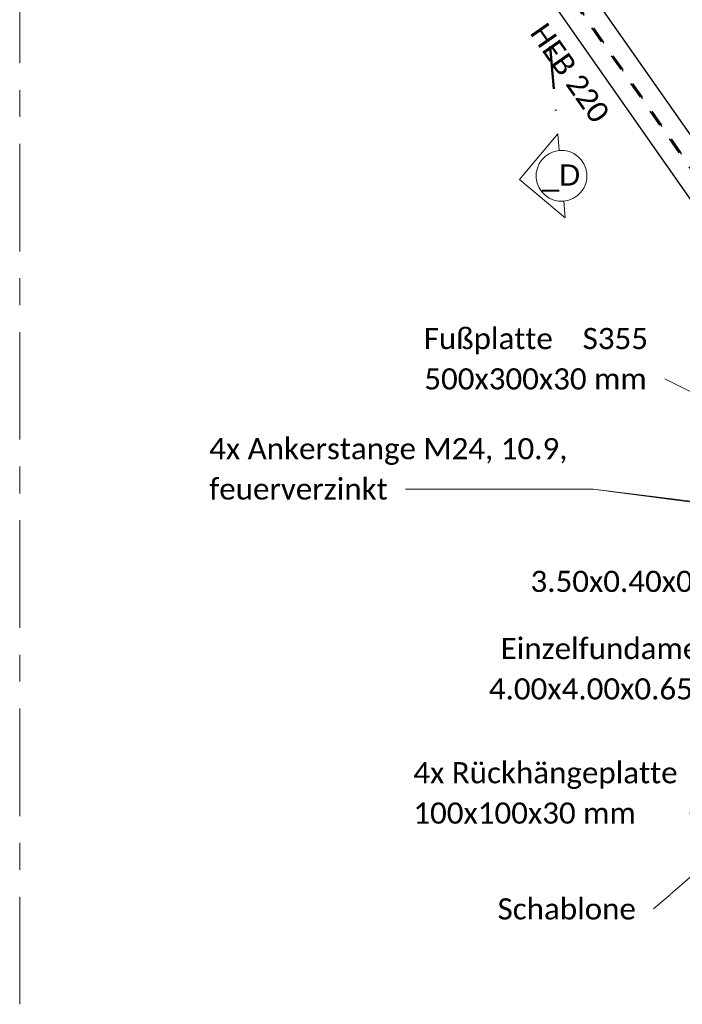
# Model space of a CAD drawing. Header units: metres. Extents: x -25 to 81, y -4 to 26.
# Tile 1 of 53: x -24.76 to -20.85, y -2.86 to 2.95. Entities that reach past the tile are written whole.
import ezdxf

# ---------------------------------------------------------------- set-up
doc = ezdxf.new("R2010")
doc.units = ezdxf.units.M
for name, pattern in [('Achse', [0.5, 0.25, -0.125, 0, -0.125]), ('Achse kurz', [0.2, 0.1, -0.05, 0, -0.05]), ('Rasterlinie', [1.11125, 0.635, -0.15875, 0.15875, -0.15875]), ('Verdeckt', [0.15, 0.1, -0.05])]:
    doc.linetypes.add(name, pattern=pattern)
for name, color, linetype, lineweight in [('A-DETL', 90, 'Continuous', 18), ('G-ANNO-SYMB', 111, 'Continuous', 9), ('S-BEAM', 12, 'Continuous', 35), ('S-BEAM-HDLN', 1, 'Verdeckt', 25), ('S-BEAM-IDEN', 2, 'Continuous', 9), ('S-GRID', 1, 'Continuous', 9), ('Text', 250, 'Continuous', 9)]:
    doc.layers.add(name, color=color, linetype=linetype, lineweight=lineweight)
doc.styles.add('Arial', font='arial.ttf', dxfattribs={"height": 0.125})
doc.styles.add('Calibri_2', font='calibri.ttf', dxfattribs={"height": 0.125})

# ---------------------------------------------------------------- blocks, each defined once
blk = doc.blocks.new('HEB Träger - HEB 220-1128521-2 - 2')
at = {"layer": 'S-BEAM-HDLN'}
for p, q in [((-19.4909, 0.2), (-22.151, 3.999)), ((-19.4793, 0.2), (-22.1401, 3.9999))]:
    blk.add_line(p, q, dxfattribs=at)
blk = doc.blocks.new('Rundstahl Träger - RB 36-V10-2 - 2')
at = {"layer": 'S-BEAM', "lineweight": 25}
for p, q in [((-21.8058, 3.9566), (-21.8187, 3.9414)), ((-21.8058, 3.9566), (-21.8183, 3.9419)), ((-21.8045, 3.958), (-21.8058, 3.9566)), ((-21.8045, 3.958), (-21.8058, 3.9566)), ((-21.7928, 3.9718), (-21.7966, 3.9673)), ((-21.7932, 3.9713), (-21.7966, 3.9673)), ((-17.5882, 0.3808), (-21.7928, 3.9718)), ((-21.8187, 3.9414), (-17.6142, 0.3504)), ((-17.6142, 0.3504), (-17.6012, 0.3656)), ((-17.6138, 0.3509), (-17.6077, 0.358)), ((-17.5921, 0.3763), (-17.5882, 0.3808)), ((-17.5921, 0.3763), (-17.5887, 0.3803))]:
    blk.add_line(p, q, dxfattribs=at)
at = {"layer": 'S-BEAM-HDLN'}
for p, q in [((-21.7966, 3.9673), (-21.8045, 3.9581)), ((-21.7966, 3.9673), (-21.8045, 3.9581)), ((-17.6012, 0.3656), (-17.5921, 0.3763)), ((-17.6012, 0.3656), (-17.5921, 0.3763))]:
    blk.add_line(p, q, dxfattribs=at)
blk = doc.blocks.new('Schnitt - Name-110489-2 - 2')
at = {"layer": 'G-ANNO-SYMB'}
for p, q in [((-21.5848, 2.2786), (-21.811, 2.0089)), ((-21.5762, 2.1795), (-21.5848, 2.2786)), ((-21.5762, 2.1795), (-21.5848, 2.2786)), ((-21.811, 2.0089), (-21.5414, 1.7827)), ((-21.55, 1.8807), (-21.5414, 1.7827)), ((-21.5414, 1.7827), (-21.55, 1.8807))]:
    blk.add_line(p, q, dxfattribs=at)
for start, end in [(95, 275), (95, 275), (275, 95)]:
    blk.add_arc((-21.5631, 2.0301), 0.15, start, end, dxfattribs=at)

msp = doc.modelspace()

# ---------------------------------------------------------------- linework, layer by layer
at = {"layer": 'A-DETL', "linetype": 'Achse kurz'}
msp.add_line((-22.1746, 4.041), (-19.4501, 0.15), dxfattribs=at)
at = {"layer": 'G-ANNO-SYMB', "linetype": 'Achse', "lineweight": 50}
msp.add_line((-21.6299, 2.7933), (-21.5968, 2.4153), dxfattribs=at)
at = {"layer": 'S-BEAM', "lineweight": 25}
for p, q in [((-22.2723, 3.9887), (-19.6194, 0.2)), ((-19.4194, 0.298), (-22.0187, 4.0101))]:
    msp.add_line(p, q, dxfattribs=at)
at = {"layer": 'S-GRID', "linetype": 'Rasterlinie'}
msp.add_line((-24.7635, -2.8608), (-24.7635, 8.2831), dxfattribs=at)
at = {"layer": 'Text'}
for p, q in [((-19.6731, 0.1871), (-20.9527, 0.8313)), ((-21.3762, 0.1812), (-22.4843, 0.1812)), ((-19.2601, -0.1008), (-21.3762, 0.1812)), ((-20.5578, 0.0781), (-21.3762, 0.1812)), ((-20.7693, -1.7318), (-21.0172, -1.7318)), ((-21.0193, -2.2976), (-21.0224, -2.2976))]:
    msp.add_line(p, q, dxfattribs=at)

# ---------------------------------------------------------------- block references
at = {"layer": 'G-ANNO-SYMB'}
msp.add_blockref('Schnitt - Name-110489-2 - 2', (0, 0), dxfattribs=at)
at = {"layer": 'S-BEAM-HDLN'}
for name in ['HEB Träger - HEB 220-1128521-2 - 2', 'Rundstahl Träger - RB 36-V10-2 - 2']:
    msp.add_blockref(name, (0, 0), dxfattribs=at)

# ---------------------------------------------------------------- texts
at = {"layer": 'G-ANNO-SYMB', "insert": (-21.675, 2.0975), "char_height": 0.125, "width": 0.268565, "attachment_point": 1, "style": 'Arial'}
msp.add_mtext('_D', dxfattribs=at)
at = {"layer": 'S-BEAM-IDEN', "insert": (-21.6517, 2.9452), "char_height": 0.125, "width": 0.805696, "attachment_point": 1, "rotation": 305, "style": 'Calibri_2'}
msp.add_mtext('HEB 220', dxfattribs=at)
at = {"layer": 'Text', "color": 7, "char_height": 0.125, "attachment_point": 1, "style": 'Calibri_2'}
for s, insert, width in [('Fußplatte    S355 ', (-22.377, 1.132), 1.603375), ('500x300x30 mm', (-22.3737, 0.8938), 1.599367), ('4x Ankerstange M24, 10.9, ', (-23.6443, 0.4818), 2.621518), ('feuerverzinkt', (-23.6443, 0.2437), 1.2827)]:
    msp.add_mtext(s, dxfattribs=dict(at, insert=insert, width=width))
at = {"layer": 'Text', "color": 7, "char_height": 0.125, "attachment_point": 1, "style": 'Calibri_2', "bg_fill": 3, "box_fill_scale": 1.25, "bg_fill_color": 256, "bg_fill_true_color": 13158600, "bg_fill_transparency": 0}
for s, insert, width in [('3.50x0.40x0.65 m', (-21.7464, -0.3015), 1.711603), ('Einzelfundament', (-21.9229, -0.698), 1.627426), ('4.00x4.00x0.65 m', (-21.9924, -0.9362), 1.711603), ('100x100x30 mm', (-22.4384, -1.6693), 1.599367), ('Schablone', (-21.9409, -2.2351), 0.990084)]:
    msp.add_mtext(s, dxfattribs=dict(at, insert=insert, width=width))

# ---------------------------------------------------------------- next in the draw order: linework, layer by layer
at = {"layer": 'Text'}
msp.add_line((-19.4268, -0.9118), (-21.0193, -2.2976), dxfattribs=at)

# ---------------------------------------------------------------- next in the draw order: texts
at = {"layer": 'Text', "color": 7, "insert": (-22.4384, -1.4312), "char_height": 0.125, "width": 1.895991, "attachment_point": 1, "style": 'Calibri_2', "bg_fill": 3, "box_fill_scale": 1.25, "bg_fill_color": 256, "bg_fill_true_color": 13158600, "bg_fill_transparency": 0}
msp.add_mtext('4x Rückhängeplatte', dxfattribs=at)

doc.saveas('drawing.dxf')
